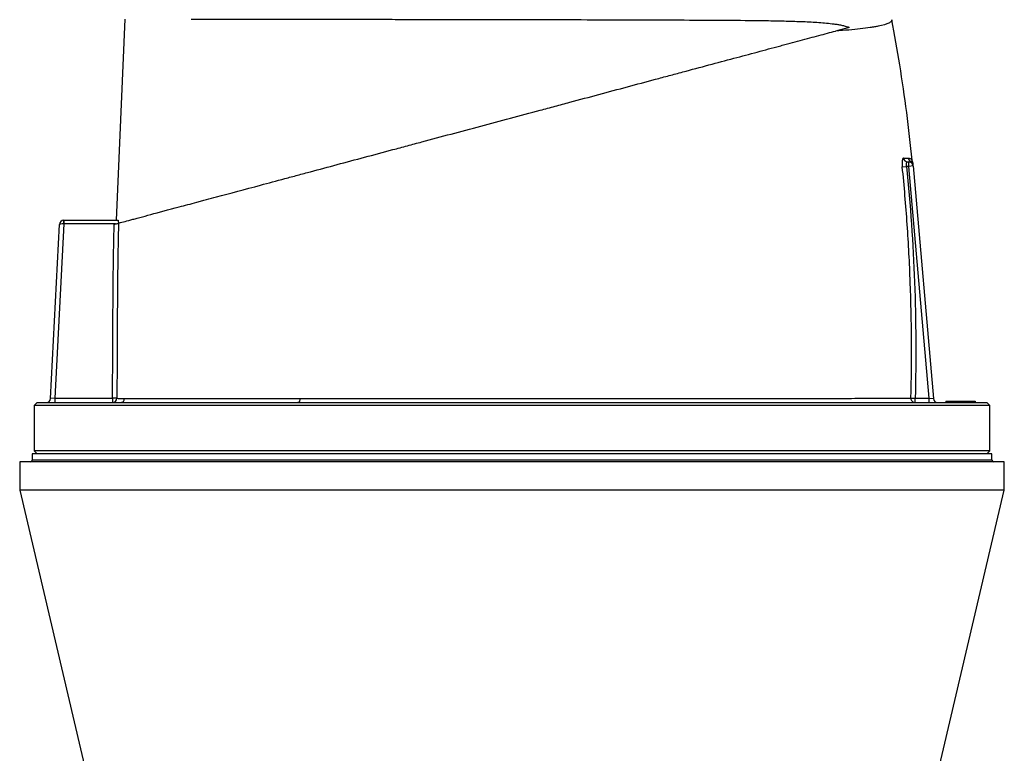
# Model space of a CAD drawing. Header units: millimetres. Extents: x 1330 to 2560, y 237 to 3790.
# Tile 6 of 8: x 1608 to 2283, y 2845 to 3348. Entities that reach past the tile are written whole.
import ezdxf

# ---------------------------------------------------------------- set-up
doc = ezdxf.new("R2010")
doc.units = ezdxf.units.MM

msp = doc.modelspace()

# ---------------------------------------------------------------- linework, layer by layer
at = {"color": 7, "linetype": 'Continuous', "lineweight": 25}
for p, q in [((1674.12, 3210.16), (1680.26, 3348.07)), ((2176.58, 3342.45), (2167.14, 3339.92)), ((2212.93, 3246.87), (2215.83, 3247.16)), ((2217.33, 3247.16), (2215.83, 3247.16)), ((2216.61, 3250.16), (2217.33, 3250.16)), ((2217.33, 3247.16), (2217.33, 3250.16)), ((2220.32, 3247.42), (2217.33, 3247.16)), ((2231.24, 3088.16), (2217.33, 3247.16)), ((2219.9, 3250.51), (2219.91, 3250.5)), ((2220.32, 3247.42), (2234.28, 3087.9)), ((1628.96, 3088), (1635.21, 3207.32)), ((1638.23, 3207.66), (1631.97, 3088.16)), ((1638.23, 3207.66), (1638.07, 3207.67)), ((1638.2, 3210.16), (1638.23, 3210.16)), ((1638.23, 3207.66), (1638.23, 3210.16)), ((1638.23, 3210.16), (1675.31, 3210.16)), ((1673.54, 3207.66), (1638.23, 3207.66)), ((1619.86, 3085.16), (1617.86, 3083.16)), ((1619.86, 3085.16), (1945.36, 3085.16)), ((1631.97, 3088.16), (1628.96, 3088)), ((1631.97, 3088.16), (1671.47, 3088.16)), ((1631.97, 3088.16), (1631.97, 3085.16)), ((1674.46, 3088.14), (1671.47, 3088.16)), ((1671.47, 3088.16), (1671.47, 3085.16)), ((1945.36, 3085.16), (2270.86, 3085.16)), ((2218.86, 3088.24), (2221.79, 3088.16)), ((2221.79, 3085.16), (2221.79, 3088.16)), ((2221.79, 3088.16), (2231.24, 3088.16)), ((2231.24, 3085.16), (2231.24, 3088.16)), ((2231.24, 3088.16), (2234.28, 3087.9)), ((2242.84, 3086.16), (2242.86, 3085.16)), ((2242.84, 3086.16), (2256.84, 3086.16)), ((2256.84, 3086.16), (2256.86, 3085.16)), ((2256.84, 3086.16), (2262.88, 3086.16)), ((2262.88, 3086.16), (2262.86, 3085.16)), ((2272.86, 3083.16), (2270.86, 3085.16)), ((1617.86, 3083.16), (1617.86, 3052.16)), ((1945.36, 3083.16), (1617.86, 3083.16)), ((2272.86, 3083.16), (1945.36, 3083.16)), ((2272.86, 3052.16), (2272.86, 3083.16)), ((1617.86, 3052.16), (1619.86, 3050.16)), ((1945.36, 3052.16), (1617.86, 3052.16)), ((2272.86, 3052.16), (1945.36, 3052.16)), ((2270.86, 3050.16), (2272.86, 3052.16)), ((1607.86, 3044.66), (1607.86, 3025.16)), ((2282.86, 3044.66), (1607.86, 3044.66)), ((1616.36, 3050.16), (1616.36, 3045.66)), ((2274.36, 3050.16), (1616.36, 3050.16)), ((2274.36, 3045.66), (2274.36, 3050.16)), ((2282.86, 3025.16), (2282.86, 3044.66)), ((1607.86, 3025.16), (1655.36, 2823.61)), ((2282.86, 3025.16), (1607.86, 3025.16)), ((2235.35, 2823.61), (2282.86, 3025.16))]:
    msp.add_line(p, q, dxfattribs=at)
at = {"color": 1, "linetype": 'Continuous', "lineweight": 25}
msp.add_line((2274.36, 3045.66), (1616.36, 3045.66), dxfattribs=at)
at = {"color": 7, "linetype": 'Continuous', "lineweight": 25, "flags": 128}
msp.add_lwpolyline([(1800.07, 3087.94), (1800.02, 3087.39), (1799.92, 3086.86), (1799.77, 3086.38), (1799.57, 3085.96), (1799.34, 3085.62), (1799.08, 3085.37), (1798.8, 3085.21), (1798.51, 3085.16)], dxfattribs=at)
at = {"color": 7, "linetype": 'Continuous', "lineweight": 25}
for centre, radius, start, end in [((2216.64, 3253.12), 2.96, 185.11527, 269.4113), ((2220.11, 3253.15), 3, 185.7676, 241.40124), ((2217.33, 3247.16), 3, 5, 90), ((2217.28, 3247.87), 2.99, 5.02938, 62.19177), ((2217.13, 3249.42), 3, 5.01701, 21.44381), ((1638.2, 3207.16), 3, 90, 177), ((1650.09, 3208.29), 12.03, 171.04331, 182.95669), ((1625.96, 3088.16), 3, 270, 357), ((1671.47, 3088.16), 2.99, 270.09366, 359.63342), ((1676.83, 3088.13), 2.97, 270.51489, 358.62647), ((2221.82, 3088.13), 2.97, 177.9118, 269.28272), ((2237.26, 3088.16), 3, 185, 270), ((1615.36, 3045.66), 1, 270, 0), ((2275.36, 3045.66), 1, 180, 270)]:
    msp.add_arc(centre, radius, start, end, dxfattribs=at)
msp.add_ellipse((1638.2, 3207.16), major_axis=(3, -0.16), ratio=0.166667, start_param=1.623156, end_param=3.141593, dxfattribs=at)
for points, knots in [([(1725.44, 3348.12), (1728.71, 3348.11), (1732.1, 3348.11), (1739.12, 3348.1), (1742.76, 3348.1), (1754.04, 3348.09), (1762.04, 3348.08), (1774.77, 3348.06), (1779.14, 3348.06), (1784.75, 3348.05), (1785.88, 3348.05), (1788.16, 3348.05), (1789.31, 3348.05), (1792.76, 3348.04), (1795.08, 3348.04), (1806.79, 3348.02), (1816.45, 3348.01), (1836.37, 3347.99), (1846.62, 3347.97), (1859.82, 3347.96), (1862.48, 3347.95), (1867.83, 3347.94), (1870.53, 3347.94), (1878.63, 3347.93), (1884.05, 3347.92), (1900.36, 3347.9), (1911.32, 3347.88), (1933.36, 3347.84), (1944.46, 3347.82), (1957.03, 3347.8), (1958.43, 3347.8), (1961.22, 3347.79), (1962.61, 3347.79), (1966.78, 3347.78), (1969.55, 3347.77), (1977.83, 3347.76), (1983.31, 3347.75), (1999.63, 3347.71), (2010.35, 3347.68), (2026.2, 3347.64), (2031.45, 3347.62), (2039.25, 3347.6), (2041.85, 3347.59), (2047.01, 3347.57), (2049.57, 3347.56), (2062.24, 3347.51), (2072.01, 3347.47), (2090.81, 3347.36), (2099.86, 3347.29), (2110.71, 3347.18), (2112.86, 3347.15), (2117.11, 3347.1), (2119.21, 3347.07), (2125.45, 3346.97), (2129.49, 3346.89), (2135.38, 3346.74), (2137.31, 3346.69), (2141.13, 3346.56), (2143.01, 3346.49), (2148.59, 3346.26), (2152.2, 3346.07), (2157.48, 3345.7), (2159.21, 3345.56), (2162.66, 3345.23), (2164.37, 3345.04), (2166.92, 3344.69), (2167.78, 3344.57), (2169.49, 3344.28), (2170.35, 3344.12), (2172.08, 3343.76), (2172.95, 3343.55), (2174.73, 3343.07), (2175.64, 3342.79), (2176.58, 3342.45)], [0, 0, 0, 0, 0.03125, 0.03125, 0.0625, 0.0625, 0.125, 0.125, 0.15625, 0.15625, 0.164062, 0.164062, 0.171875, 0.171875, 0.1875, 0.1875, 0.25, 0.25, 0.3125, 0.3125, 0.328125, 0.328125, 0.34375, 0.34375, 0.375, 0.375, 0.4375, 0.4375, 0.5, 0.5, 0.507813, 0.507813, 0.515625, 0.515625, 0.53125, 0.53125, 0.5625, 0.5625, 0.625, 0.625, 0.65625, 0.65625, 0.671875, 0.671875, 0.6875, 0.6875, 0.75, 0.75, 0.8125, 0.8125, 0.828125, 0.828125, 0.84375, 0.84375, 0.875, 0.875, 0.890625, 0.890625, 0.90625, 0.90625, 0.9375, 0.9375, 0.953125, 0.953125, 0.96875, 0.96875, 0.976562, 0.976562, 0.984375, 0.984375, 0.992187, 0.992187, 1, 1, 1, 1]), ([(2205.82, 3347.7), (2205.89, 3347.29), (2205.75, 3346.89), (2205.05, 3346.1), (2204.48, 3345.71), (2202.13, 3344.59), (2199.72, 3343.89), (2196.01, 3343.14), (2195.58, 3343.06), (2194.71, 3342.9), (2194.26, 3342.82), (2192.87, 3342.58), (2191.89, 3342.43), (2188.81, 3341.97), (2186.57, 3341.68), (2181.68, 3341.14), (2179.04, 3340.88), (2173.39, 3340.38), (2170.36, 3340.14), (2167.14, 3339.92)], [0, 0, 0, 0, 0.125, 0.125, 0.25, 0.25, 0.5, 0.5, 0.53125, 0.53125, 0.5625, 0.5625, 0.625, 0.625, 0.75, 0.75, 0.875, 0.875, 1, 1, 1, 1]), ([(2219.75, 3251.32), (2218.54, 3262.22), (2216.1, 3284.07), (2211.43, 3316.21), (2207.65, 3337.37), (2205.8, 3347.7)], [0, 0, 0, 0, 0.337917, 0.676909, 1, 1, 1, 1]), ([(1675.61, 3208.22), (1676.43, 3208.44), (1677.56, 3208.74), (1680.38, 3209.49), (1682.06, 3209.94), (1684.89, 3210.7), (1685.89, 3210.97), (1687.44, 3211.38), (1687.96, 3211.52), (1689.04, 3211.81), (1689.6, 3211.96), (1692.47, 3212.73), (1695, 3213.41), (1703.31, 3215.64), (1709.8, 3217.38), (1721.04, 3220.39), (1725.04, 3221.46), (1730.36, 3222.88), (1731.44, 3223.17), (1733.63, 3223.76), (1734.74, 3224.06), (1738.1, 3224.96), (1740.39, 3225.57), (1752.07, 3228.7), (1762.16, 3231.41), (1778.36, 3235.75), (1783.93, 3237.24), (1791.1, 3239.16), (1792.55, 3239.55), (1795.46, 3240.33), (1796.93, 3240.72), (1801.34, 3241.9), (1804.3, 3242.7), (1813.27, 3245.1), (1819.35, 3246.73), (1831.69, 3250.04), (1837.96, 3251.72), (1850.69, 3255.13), (1857.15, 3256.86), (1865.35, 3259.06), (1867, 3259.5), (1870.3, 3260.38), (1871.97, 3260.83), (1876.96, 3262.17), (1880.29, 3263.06), (1896.98, 3267.53), (1910.41, 3271.13), (1937.43, 3278.37), (1951.01, 3282.01), (1966.37, 3286.12), (1968.08, 3286.58), (1971.48, 3287.49), (1973.18, 3287.95), (1978.26, 3289.31), (1981.64, 3290.21), (1991.7, 3292.91), (1998.35, 3294.69), (2011.51, 3298.22), (2018.03, 3299.97), (2030.93, 3303.42), (2037.32, 3305.14), (2046.81, 3307.68), (2049.95, 3308.52), (2054.64, 3309.78), (2056.2, 3310.19), (2059.3, 3311.03), (2060.84, 3311.44), (2068.5, 3313.49), (2074.48, 3315.09), (2091.96, 3319.78), (2103.03, 3322.74), (2118.73, 3326.95), (2123.81, 3328.31), (2129.97, 3329.96), (2131.19, 3330.29), (2133.61, 3330.94), (2134.8, 3331.26), (2138.34, 3332.2), (2140.64, 3332.82), (2147.38, 3334.63), (2151.65, 3335.77), (2159.73, 3337.94), (2163.55, 3338.96), (2167.14, 3339.92)], [0, 0, 0, 0, 0.03125, 0.03125, 0.0625, 0.0625, 0.078125, 0.078125, 0.085938, 0.085938, 0.09375, 0.09375, 0.125, 0.125, 0.1875, 0.1875, 0.21875, 0.21875, 0.226563, 0.226563, 0.234375, 0.234375, 0.25, 0.25, 0.3125, 0.3125, 0.34375, 0.34375, 0.351563, 0.351563, 0.359375, 0.359375, 0.375, 0.375, 0.40625, 0.40625, 0.4375, 0.4375, 0.46875, 0.46875, 0.476563, 0.476563, 0.484375, 0.484375, 0.5, 0.5, 0.5625, 0.5625, 0.625, 0.625, 0.632813, 0.632813, 0.640625, 0.640625, 0.65625, 0.65625, 0.6875, 0.6875, 0.71875, 0.71875, 0.75, 0.75, 0.765625, 0.765625, 0.773438, 0.773438, 0.78125, 0.78125, 0.8125, 0.8125, 0.875, 0.875, 0.90625, 0.90625, 0.914063, 0.914063, 0.921875, 0.921875, 0.9375, 0.9375, 0.96875, 0.96875, 1, 1, 1, 1]), ([(2213.69, 3252.85), (2213.61, 3252.85), (2213.52, 3252.82), (2213.37, 3252.67), (2213.3, 3252.55), (2213.17, 3252.26), (2213.11, 3252.07), (2213, 3251.64), (2212.96, 3251.39), (2212.9, 3250.97), (2212.88, 3250.83), (2212.86, 3250.52), (2212.85, 3250.36), (2212.82, 3249.87), (2212.81, 3249.53), (2212.81, 3248.98), (2212.81, 3248.8), (2212.82, 3248.42), (2212.83, 3248.23), (2212.86, 3247.65), (2212.89, 3247.26), (2212.93, 3246.87)], [0, 0, 0, 0, 0.125, 0.125, 0.25, 0.25, 0.375, 0.375, 0.5, 0.5, 0.5625, 0.5625, 0.625, 0.625, 0.75, 0.75, 0.8125, 0.8125, 0.875, 0.875, 1, 1, 1, 1]), ([(2218.86, 3088.24), (2219.54, 3114.71), (2219.38, 3141.17), (2217.9, 3180.87), (2217.2, 3194.09), (2215.37, 3220.5), (2214.26, 3233.7), (2212.93, 3246.87)], [0, 0, 0, 0, 0.5, 0.5, 0.75, 0.75, 1, 1, 1, 1]), ([(2213.69, 3252.85), (2214.38, 3252.85), (2215.02, 3252.85), (2216.16, 3252.85), (2216.67, 3252.85), (2217.12, 3252.85)], [0, 0, 0, 0, 0.5, 0.5, 1, 1, 1, 1]), ([(2215.83, 3247.16), (2215.79, 3247.36), (2215.76, 3247.56), (2215.72, 3247.95), (2215.71, 3248.15), (2215.71, 3248.52), (2215.72, 3248.7), (2215.76, 3249.03), (2215.79, 3249.18), (2215.87, 3249.46), (2215.92, 3249.58), (2216.03, 3249.79), (2216.09, 3249.88), (2216.22, 3250.02), (2216.29, 3250.07), (2216.44, 3250.14), (2216.52, 3250.16), (2216.61, 3250.16)], [0, 0, 0, 0, 0.125, 0.125, 0.25, 0.25, 0.375, 0.375, 0.5, 0.5, 0.625, 0.625, 0.75, 0.75, 0.875, 0.875, 1, 1, 1, 1]), ([(2215.83, 3247.16), (2218.49, 3220.75), (2220.32, 3194.28), (2222.31, 3141.23), (2222.47, 3114.7), (2221.79, 3088.16)], [0, 0, 0, 0, 0.5, 0.5, 1, 1, 1, 1]), ([(2219.93, 3250.51), (2219.9, 3250.6), (2219.81, 3250.85), (2219.78, 3251.13), (2219.76, 3251.32)], [0, 0, 0, 0, 0.32723, 1, 1, 1, 1]), ([(2220.13, 3249.63), (2220.13, 3249.63), (2220.12, 3249.66), (2220.16, 3249.29), (2220.19, 3248.84), (2220.24, 3248.37), (2220.26, 3248.14)], [0, 0, 0, 0, 0.133272, 0.418036, 0.712892, 1, 1, 1, 1]), ([(1671.47, 3088.16), (1671.55, 3098.1), (1671.62, 3108.04), (1671.7, 3122.94), (1671.72, 3127.91), (1671.75, 3135.37), (1671.77, 3137.85), (1671.79, 3142.82), (1671.79, 3145.31), (1671.91, 3167.67), (1672.17, 3187.54), (1672.61, 3207.41)], [0, 0, 0, 0, 0.25, 0.25, 0.375, 0.375, 0.4375, 0.4375, 0.5, 0.5, 1, 1, 1, 1]), ([(1672.61, 3207.41), (1672.98, 3207.51), (1673.33, 3207.6), (1674.01, 3207.79), (1674.32, 3207.87), (1674.74, 3207.98), (1674.86, 3208.02), (1675.09, 3208.08), (1675.19, 3208.1), (1675.37, 3208.15), (1675.44, 3208.17), (1675.55, 3208.2), (1675.59, 3208.21), (1675.61, 3208.22)], [0, 0, 0, 0, 0.25, 0.25, 0.5, 0.5, 0.625, 0.625, 0.75, 0.75, 0.875, 0.875, 1, 1, 1, 1]), ([(1675.61, 3208.22), (1675.16, 3188.21), (1674.89, 3168.19), (1674.77, 3143.18), (1674.75, 3138.17), (1674.71, 3128.17), (1674.68, 3123.16), (1674.6, 3108.15), (1674.54, 3098.14), (1674.46, 3088.14)], [0, 0, 0, 0, 0.5, 0.5, 0.625, 0.625, 0.75, 0.75, 1, 1, 1, 1]), ([(1675.31, 3210.16), (1675.34, 3210.16), (1675.37, 3210.11), (1675.42, 3209.92), (1675.44, 3209.79), (1675.47, 3209.43), (1675.48, 3209.21), (1675.49, 3208.72), (1675.49, 3208.46), (1675.49, 3208.18)], [0, 0, 0, 0, 0.25, 0.25, 0.5, 0.5, 0.75, 0.75, 1, 1, 1, 1]), ([(1674.46, 3088.14), (1674.99, 3088.12), (1675.7, 3088.11), (1677.48, 3088.08), (1678.55, 3088.07), (1679.8, 3088.06)], [0, 0, 0, 0, 0.5, 0.5, 1, 1, 1, 1]), ([(1679.8, 3088.06), (1680.23, 3088.06), (1680.7, 3088.06), (1681.68, 3088.05), (1682.19, 3088.05), (1683.83, 3088.04), (1685.03, 3088.04), (1688.96, 3088.03), (1692.02, 3088.03), (1699, 3088.02), (1702.92, 3088.01), (1708.39, 3088.01), (1709.51, 3088.01), (1711.81, 3088.01), (1712.98, 3088), (1716.56, 3088), (1719.04, 3088), (1726.76, 3087.99), (1732.26, 3087.99), (1743.98, 3087.98), (1750.19, 3087.97), (1760.05, 3087.97), (1763.43, 3087.96), (1770.37, 3087.96), (1773.92, 3087.96), (1781.15, 3087.95), (1784.84, 3087.95), (1792.35, 3087.94), (1796.18, 3087.94), (1800.07, 3087.94)], [0, 0, 0, 0, 0.03125, 0.03125, 0.0625, 0.0625, 0.125, 0.125, 0.25, 0.25, 0.375, 0.375, 0.40625, 0.40625, 0.4375, 0.4375, 0.5, 0.5, 0.625, 0.625, 0.75, 0.75, 0.8125, 0.8125, 0.875, 0.875, 0.9375, 0.9375, 1, 1, 1, 1]), ([(1800.07, 3087.94), (1809.6, 3087.94), (1819.44, 3087.94), (1832.12, 3087.93), (1834.68, 3087.93), (1839.82, 3087.93), (1842.4, 3087.93), (1850.17, 3087.93), (1855.38, 3087.93), (1871.16, 3087.93), (1881.83, 3087.93), (1898.07, 3087.93), (1903.53, 3087.93), (1911.77, 3087.93), (1914.52, 3087.93), (1920.05, 3087.93), (1922.83, 3087.93), (1936.73, 3087.93), (1947.83, 3087.93), (1964.46, 3087.93), (1970, 3087.94), (1976.92, 3087.94), (1978.3, 3087.94), (1981.07, 3087.94), (1982.45, 3087.94), (1986.59, 3087.94), (1989.34, 3087.94), (2003.01, 3087.94), (2013.75, 3087.94), (2034.85, 3087.95), (2045.22, 3087.95), (2060.47, 3087.96), (2065.51, 3087.96), (2072.99, 3087.97), (2075.46, 3087.97), (2080.36, 3087.97), (2082.78, 3087.98), (2094.77, 3087.99), (2103.97, 3088), (2121.61, 3088.02), (2130.04, 3088.03), (2140.1, 3088.05), (2142.09, 3088.05), (2146.01, 3088.06), (2147.95, 3088.06), (2153.65, 3088.07), (2157.32, 3088.08), (2167.91, 3088.1), (2174.44, 3088.11), (2186.41, 3088.14), (2191.86, 3088.15), (2197.99, 3088.17), (2199.18, 3088.17), (2201.5, 3088.18), (2202.61, 3088.18), (2204.77, 3088.19), (2205.81, 3088.19), (2207.81, 3088.2), (2208.78, 3088.2), (2213.39, 3088.22), (2216.45, 3088.23), (2218.86, 3088.24)], [0, 0, 0, 0, 0.0625, 0.0625, 0.078125, 0.078125, 0.09375, 0.09375, 0.125, 0.125, 0.1875, 0.1875, 0.21875, 0.21875, 0.234375, 0.234375, 0.25, 0.25, 0.3125, 0.3125, 0.34375, 0.34375, 0.351563, 0.351563, 0.359375, 0.359375, 0.375, 0.375, 0.4375, 0.4375, 0.5, 0.5, 0.53125, 0.53125, 0.546875, 0.546875, 0.5625, 0.5625, 0.625, 0.625, 0.6875, 0.6875, 0.703125, 0.703125, 0.71875, 0.71875, 0.75, 0.75, 0.8125, 0.8125, 0.875, 0.875, 0.890625, 0.890625, 0.90625, 0.90625, 0.921875, 0.921875, 0.9375, 0.9375, 1, 1, 1, 1])]:
    msp.add_open_spline(points, degree=3, knots=knots, dxfattribs=at)
at = {"color": 1, "linetype": 'Continuous', "lineweight": 25}
for points, knots in [([(2217.12, 3252.85), (2217.52, 3252.8), (2218.31, 3252.69), (2219.15, 3252.12), (2219.7, 3251.37), (2219.71, 3251.33), (2219.71, 3251.32)], [0, 0, 0, 0, 0.255127, 0.510853, 0.797128, 1, 1, 1, 1]), ([(2217.37, 3250.16), (2217.49, 3250.17), (2218.01, 3250.19), (2218.39, 3250.38), (2218.67, 3250.52)], [0, 0, 0, 0, 0.246074, 1, 1, 1, 1]), ([(2218.67, 3250.52), (2218.8, 3250.58), (2219.31, 3250.81), (2219.84, 3250.59), (2219.88, 3250.53), (2219.9, 3250.51)], [0, 0, 0, 0, 0.1707726, 0.6732173, 1, 1, 1, 1])]:
    msp.add_open_spline(points, degree=3, knots=knots, dxfattribs=at)

doc.saveas('drawing.dxf')
